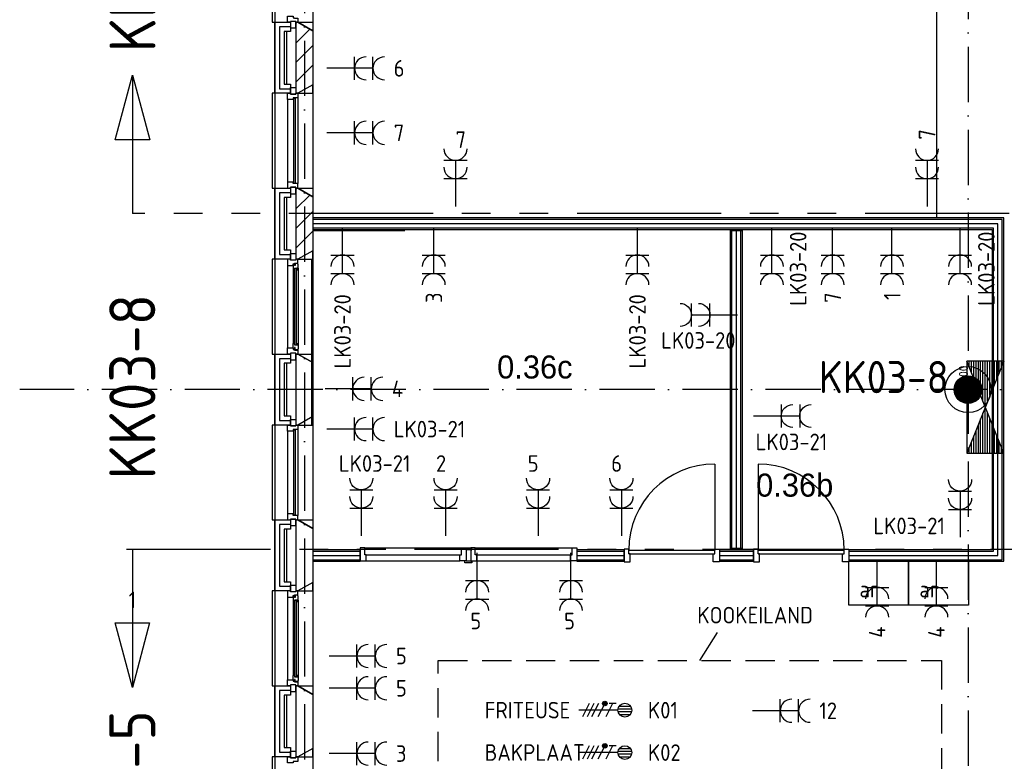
# Model space of a CAD drawing. Header units: millimetres. Extents: x -6587 to 112885, y 244 to 84344.
# Tile 28 of 47: x 64804 to 75487, y 23135 to 31182. Entities that reach past the tile are written whole.
import ezdxf
from ezdxf.enums import TextEntityAlignment as Align

# ---------------------------------------------------------------- set-up
doc = ezdxf.new("R2010")
doc.units = ezdxf.units.MM
doc.header["$LTSCALE"] = 100
for name, pattern in [('B0801', [62.5, 31.25, -6.25, 6.25, -6.25, 6.25, -6.25]), ('DASHDOT', [9, 6, -1.5, 0, -1.5]), ('HIDDEN', [9.525, 6.35, -3.175])]:
    doc.linetypes.add(name, pattern=pattern)
doc.layers.get('0').update_dxf_attribs({"linetype": 'CONTINUOUS'})
for name, color, linetype in [('AL$7----_STRAMIEN', 1, 'DASHDOT'), ('AL$8----_HULPKOLOM', 2, 'CONTINUOUS'), ('AL28----_KONSTRUKTIE', 3, 'CONTINUOUS'), ('ALN-----_BLOCKNAAM', 2, 'CONTINUOUS'), ('ALXAA---_GEWBETON', 12, 'CONTINUOUS'), ('BOUW', 8, 'CONTINUOUS'), ('EB6220--_ATTRIB', 2, 'CONTINUOUS'), ('EB62203-_ATTRIB', 2, 'CONTINUOUS'), ('EB62205-_ATTRIB', 2, 'CONTINUOUS'), ('EL6220--_KRACHT', 2, 'CONTINUOUS'), ('EL622005_KSTSCH', 6, 'B0801'), ('EL62203-_KRACHT-WCD230', 3, 'CONTINUOUS'), ('EL62205-_KRACHT-KAST', 3, 'CONTINUOUS'), ('EL62209-_KRACHT-ASP400', 3, 'CONTINUOUS'), ('LIJN050', 90, 'CONTINUOUS'), ('TEKST18', 1, 'CONTINUOUS')]:
    doc.layers.add(name, color=color, linetype=linetype)
doc.styles.add('1_8', font='iso', dxfattribs={"width": 0.7, "height": 1.8})
doc.styles.add('3_5', font='iso', dxfattribs={"height": 3.5})
doc.styles.add('BURO-025', font='BUROFONT.shx', dxfattribs={"height": 250})
doc.styles.add('MAATVOERING', font='iso.shx')
doc.styles.add('NORATT', font='isocp.shx')
doc.styles.get("Standard").update_dxf_attribs({"font": 'iso.shx'})

# ---------------------------------------------------------------- blocks, each defined once
blk = doc.blocks.new('ES3W2A')
at = {"ltscale": 0.5}
for p, q in [((1.25, 2), (-1.25, 2)), ((0, 2), (0, -3)), ((1.25, 0), (-1.25, 0))]:
    blk.add_line(p, q, dxfattribs=at)
for centre in [(0, 3.25), (0, 1.25)]:
    blk.add_arc(centre, 1.25, 180, 0, dxfattribs=at)
at = {"ltscale": 0.5, "style": '1_8'}
for tag, flags, p in [('VERMOGEN', 9, (-2.5, 5)), ('GROEP', 8, (0, 5)), ('SCHAK', 8, (2.5, 5)), ('GELIJK', 9, (5, 5)), ('KAST', 9, (7, 5)), ('TAL', 8, (2.5, 5))]:
    blk.add_attdef(tag, text='', height=1.8, rotation=90, dxfattribs=dict(at, flags=flags)).set_placement(p, align=Align.MIDDLE_CENTER)
at = {"ltscale": 0.5, "style": '1_8', "width": 0.7, "flags": 8}
blk.add_attdef('DOEL', text='', height=1.8, rotation=90, dxfattribs=at).set_placement((-2.5, 5), align=Align.MIDDLE_LEFT)
at = {"ltscale": 0.5, "style": '1_8', "flags": 9}
blk.add_attdef('M_CODE', text='', height=1.8, dxfattribs=at).set_placement((0, 0), align=Align.MIDDLE_CENTER)
blk = doc.blocks.new('ES2X5')
at = {"color": 0}
for p, q in [((-0.45, 1.4), (-0.45, 2.6)), ((-0.15, 1.27), (-0.15, 2.73)), ((0.15, 1.27), (0.15, 2.73)), ((0.45, 1.4), (0.45, 2.6)), ((0, 1.25), (0, -3))]:
    blk.add_line(p, q, dxfattribs=at)
at = {"color": 1}
for p, q in [((-0.88, -0.38), (-0.88, 0.01)), ((-0.78, -0.42), (-0.78, 0.06)), ((-0.73, 1.04), (-0.73, 0.3)), ((-0.73, 0.67), (0.73, -0.07)), ((-0.69, -0.42), (-0.69, 0.06)), ((-0.59, -0.38), (-0.59, 0.01)), ((-0.73, -0.18), (0.73, -0.92)), ((-0.73, -0.88), (0.73, -1.62)), ((-0.73, -1.37), (0.73, -2.11)), ((-0.73, -1.86), (0.73, -2.6))]:
    blk.add_line(p, q, dxfattribs=at)
at = {"color": 0}
blk.add_circle((0, 2), 0.75, dxfattribs=at)
at = {"color": 1}
blk.add_circle((-0.73, -0.18), 0.245, dxfattribs=at)
at = {"style": '1_8'}
for tag, flags, p in [('VERMOGEN', 9, (-2.5, 4.5)), ('GROEP', 8, (0, 4.5)), ('SCHAK', 8, (2.5, 4.5)), ('KAST', 9, (7, 4.5)), ('DOEL', 8, (-2.5, 1))]:
    blk.add_attdef(tag, text='', height=1.8, rotation=90, dxfattribs=dict(at, flags=flags)).set_placement(p, align=Align.MIDDLE_LEFT)
for tag, flags, p in [('GELIJK', 9, (5, 4.5)), ('TAL', 8, (2.5, 4.5))]:
    blk.add_attdef(tag, text='', height=1.8, rotation=90, dxfattribs=dict(at, flags=flags)).set_placement(p, align=Align.MIDDLE_CENTER)
at = {"style": '1_8', "flags": 9}
blk.add_attdef('M_CODE', text='', height=1.8, dxfattribs=at).set_placement((0, 0), align=Align.MIDDLE_CENTER)
blk = doc.blocks.new('ES111264')
at = {"color": 0, "ltscale": 0.5}
for p, q in [((-5, -2), (5, 2)), ((5, -2), (-5, 2)), ((-5, 1.75), (-4.375, 1.75)), ((-5, 1.5), (-3.75, 1.5)), ((-5, 1.25), (-3.125, 1.25)), ((3.125, 1.25), (5, 1.25)), ((3.75, 1.5), (5, 1.5)), ((4.375, 1.75), (5, 1.75)), ((-5, 1), (-2.5, 1)), ((-5, 0.75), (-1.875, 0.75)), ((-5, 0.5), (-1.25, 0.5)), ((-5, 0.25), (-0.625, 0.25)), ((-5, 0), (5, 0)), ((0.625, 0.25), (5, 0.25)), ((1.25, 0.5), (5, 0.5)), ((1.875, 0.75), (5, 0.75)), ((2.5, 1), (5, 1)), ((-5, -0.25), (-0.625, -0.25)), ((-5, -0.5), (-1.25, -0.5)), ((-5, -0.75), (-1.875, -0.75)), ((-5, -1), (-2.5, -1)), ((0.625, -0.25), (5, -0.25)), ((1.25, -0.5), (5, -0.5)), ((1.875, -0.75), (5, -0.75)), ((2.5, -1), (5, -1)), ((-5, -1.25), (-3.125, -1.25)), ((-5, -1.5), (-3.75, -1.5)), ((-5, -1.75), (-4.375, -1.75)), ((3.125, -1.25), (5, -1.25)), ((3.75, -1.5), (5, -1.5)), ((4.375, -1.75), (5, -1.75))]:
    blk.add_line(p, q, dxfattribs=at)
at = {"color": 0}
for p, q in [((-5, -2), (5, 2)), ((5, -2), (-5, 2)), ((-5, 1.75), (-4.375, 1.75)), ((-5, 1.5), (-3.75, 1.5)), ((-5, 1.25), (-3.125, 1.25)), ((3.125, 1.25), (5, 1.25)), ((3.75, 1.5), (5, 1.5)), ((4.375, 1.75), (5, 1.75)), ((-5, 1), (-2.5, 1)), ((-5, 0.75), (-1.875, 0.75)), ((-5, 0.5), (-1.25, 0.5)), ((-5, 0.25), (-0.625, 0.25)), ((-5, 0), (5, 0)), ((0.625, 0.25), (5, 0.25)), ((1.25, 0.5), (5, 0.5)), ((1.875, 0.75), (5, 0.75)), ((2.5, 1), (5, 1)), ((-5, -0.25), (-0.625, -0.25)), ((-5, -0.5), (-1.25, -0.5)), ((-5, -0.75), (-1.875, -0.75)), ((-5, -1), (-2.5, -1)), ((0.625, -0.25), (5, -0.25)), ((1.25, -0.5), (5, -0.5)), ((1.875, -0.75), (5, -0.75)), ((2.5, -1), (5, -1)), ((-5, -1.25), (-3.125, -1.25)), ((-5, -1.5), (-3.75, -1.5)), ((-5, -1.75), (-4.375, -1.75)), ((3.125, -1.25), (5, -1.25)), ((3.75, -1.5), (5, -1.5)), ((4.375, -1.75), (5, -1.75))]:
    blk.add_line(p, q, dxfattribs=at)
blk.add_lwpolyline([(-5, -2), (5, -2), (5, 2), (-5, 2)], close=True, dxfattribs=at)
blk.add_lwpolyline([(-5, -2), (5, -2), (5, 2), (-5, 2)], close=True, dxfattribs=at)
at = {"ltscale": 0.5, "style": 'NORATT', "flags": 9}
for tag, p in [('GROEPI', (0, 9.5)), ('M_CODE', (0, 0)), ('VERMOGENI', (0, -9.5)), ('DOELI', (0, -11.5))]:
    blk.add_attdef(tag, text='', height=1.8, dxfattribs=at).set_placement(p, align=Align.MIDDLE_CENTER)
at = {"color": 0, "ltscale": 0.5, "style": 'NORATT'}
for tag, height, flags, p in [('GROEP', 1.8, 8, (0, 7.5)), ('CODE', 3.5, 8, (0, 4.5)), ('KAST', 1.8, 9, (0, -3.5)), ('VERMOGEN', 1.8, 9, (0, -5.5)), ('DOEL', 1.8, 9, (0, -7.5)), ('RUIMTE', 1.8, 9, (0, -9.5))]:
    blk.add_attdef(tag, text='', height=height, dxfattribs=dict(at, flags=flags)).set_placement(p, align=Align.MIDDLE)
at = {"color": 0}
for tag, height, style, flags, p in [('GROEP', 1.8, '1_8', 8, (0, 7.5)), ('CODE', 3.5, '3_5', 8, (0, 4.5)), ('KAST', 1.8, '1_8', 9, (0, -3.5)), ('VERMOGEN', 1.8, '1_8', 9, (0, -5.5)), ('DOEL', 1.8, '1_8', 9, (0, -7.5)), ('RUIMTE', 1.8, '1_8', 9, (0, -9.5))]:
    blk.add_attdef(tag, text='', height=height, dxfattribs=dict(at, style=style, flags=flags)).set_placement(p, align=Align.MIDDLE)
at = {"ltscale": 0.5, "style": 'NORATT', "flags": 9}
for tag in ['GELIJKI', 'TAL']:
    blk.add_attdef(tag, text='', height=1.8, rotation=90, dxfattribs=at).set_placement((5, 3.75), align=Align.MIDDLE_CENTER)
blk = doc.blocks.new('K300')
at = {"layer": 'ALXAA---_GEWBETON'}
h = blk.add_hatch(dxfattribs=at)
h.set_pattern_fill('GEWPBET', color=256, scale=100, style=0)
h.set_pattern_definition([(0, (0, 0), (0, 20), [])])
edge = h.paths.add_edge_path()
edge.add_arc((0, 0), 150, 0, 360)
at = {"layer": 'AL$8----_HULPKOLOM'}
blk.add_circle((0, 0), 250, dxfattribs=at)
at = {"layer": 'AL28----_KONSTRUKTIE'}
blk.add_circle((0, 0), 150, dxfattribs=at)
at = {"layer": 'ALN-----_BLOCKNAAM', "linetype": 'Continuous'}
blk.add_text('K300', height=100, dxfattribs=at).set_placement((0, 0))

msp = doc.modelspace()

# ---------------------------------------------------------------- hatches: boundary and pattern name
at = {"layer": 'BOUW'}
h = msp.add_hatch(dxfattribs=at)
h.set_pattern_fill('GEWPBET', color=256, scale=100, angle=90, style=0)
h.set_pattern_definition([(90, (75093.015, 27168.749), (-20, 1e-15), [])])
edge = h.paths.add_edge_path()
edge.add_arc((75093, 27169), 150, 0, 360)

# ---------------------------------------------------------------- linework, layer by layer
at = {"color": 9, "linetype": 'HIDDEN', "ltscale": 0.5}
for p, q in [((69345, 22660), (69345, 24231)), ((69345, 24231), (74806, 24231)), ((74806, 24231), (74806, 22660))]:
    msp.add_line(p, q, dxfattribs=at)
at = {"layer": 'AL$7----_STRAMIEN', "color": 1}
for p, q in [((67893, 77760), (67893, 6018)), ((67893, 77760), (67893, 6018)), ((75093, 77694), (75093, 5952)), ((78895, 27169), (64804, 27169))]:
    msp.add_line(p, q, dxfattribs=at)
at = {"layer": 'BOUW'}
for p, q in [((67573, 41479), (67573, 8849)), ((74750, 37927), (74750, 29044)), ((67573, 30384), (67573, 31154)), ((67573, 31154), (67742, 31154)), ((67623, 31104), (67623, 30434)), ((67623, 31104), (67623, 30434)), ((67742, 31104), (67623, 31104)), ((67742, 31104), (67623, 31104)), ((67742, 31154), (67742, 31054)), ((67803, 30384), (67803, 31154)), ((67803, 31145), (67812, 31154)), ((67803, 31154), (67823, 31154)), ((67823, 31154), (67983, 31062)), ((67673, 31054), (67673, 30484)), ((67742, 31054), (67673, 31054)), ((67703, 30484), (67703, 31054)), ((67803, 30933), (67950, 31080)), ((67803, 30484), (67803, 31054)), ((67983, 31062), (67983, 30476)), ((67803, 30721), (67983, 30901)), ((67803, 30508), (67983, 30688)), ((67673, 30484), (67742, 30484)), ((67742, 30484), (67742, 30384)), ((67983, 30476), (67823, 30384)), ((67742, 30384), (67573, 30384)), ((67623, 30434), (67742, 30434)), ((67623, 30434), (67742, 30434)), ((67823, 30384), (67803, 30384)), ((67573, 29354), (67742, 29354)), ((67573, 28584), (67573, 29354)), ((67623, 29304), (67623, 28634)), ((67742, 29304), (67623, 29304)), ((67623, 29304), (67623, 28634)), ((67742, 29304), (67623, 29304)), ((67742, 29354), (67742, 29254)), ((67803, 28584), (67803, 29354)), ((67803, 29354), (67823, 29354)), ((67803, 29345), (67812, 29354)), ((67803, 29133), (67950, 29280)), ((67823, 29354), (67983, 29262)), ((67673, 29254), (67673, 28684)), ((67742, 29254), (67673, 29254)), ((67703, 28684), (67703, 29254)), ((67803, 28684), (67803, 29254)), ((67983, 29262), (67983, 28676)), ((67803, 28921), (67983, 29101)), ((75480, 29031), (67983, 29031)), ((67983, 29031), (67983, 28906)), ((75465, 29016), (67983, 29016)), ((75418, 28969), (67983, 28969)), ((75418, 25369), (75418, 28969)), ((75465, 25321), (75465, 29016)), ((75480, 25306), (75480, 29031)), ((67803, 28708), (67983, 28888)), ((75370, 28921), (67983, 28921)), ((67983, 28906), (75355, 28906)), ((67983, 28894), (68983, 28894)), ((75355, 28906), (75355, 25431)), ((75370, 25416), (75370, 28921)), ((67623, 28634), (67742, 28634)), ((67623, 28634), (67742, 28634)), ((67673, 28684), (67742, 28684)), ((67742, 28684), (67742, 28584)), ((67983, 28676), (67823, 28584)), ((67742, 28584), (67573, 28584)), ((67823, 28584), (67803, 28584)), ((67968, 28584), (67968, 26784)), ((67573, 26784), (67573, 27554)), ((67573, 27554), (67742, 27554)), ((67623, 27504), (67623, 26834)), ((67742, 27504), (67623, 27504)), ((67742, 27504), (67623, 27504)), ((67742, 27554), (67742, 27454)), ((67803, 26784), (67803, 27554)), ((67803, 27554), (67823, 27554)), ((67823, 27554), (67983, 27462)), ((67983, 27462), (67983, 26876)), ((67673, 27454), (67673, 26884)), ((67742, 27454), (67673, 27454)), ((67703, 26884), (67703, 27454)), ((67803, 26884), (67803, 27454)), ((67623, 26834), (67742, 26834)), ((67623, 26834), (67742, 26834)), ((67673, 26884), (67742, 26884)), ((67742, 26884), (67742, 26784)), ((67983, 26876), (67823, 26784)), ((67742, 26784), (67573, 26784)), ((67823, 26784), (67803, 26784)), ((67573, 25754), (67742, 25754)), ((67573, 24984), (67573, 25754)), ((67742, 25754), (67742, 25654)), ((67803, 24984), (67803, 25754)), ((67803, 25754), (67823, 25754)), ((67823, 25754), (67983, 25662)), ((67742, 25704), (67623, 25704)), ((67623, 25704), (67623, 25034)), ((67742, 25704), (67623, 25704)), ((67673, 25654), (67673, 25084)), ((67742, 25654), (67673, 25654)), ((67703, 25084), (67703, 25654)), ((67803, 25084), (67803, 25654)), ((67983, 25662), (67983, 25076)), ((67983, 25431), (67983, 25306)), ((68497, 25431), (67983, 25431)), ((68547, 25451), (68497, 25451)), ((68497, 25451), (68497, 25312)), ((68497, 25306), (68497, 25431)), ((68547, 25375), (68547, 25451)), ((68547, 25451), (69597, 25451)), ((69597, 25451), (69647, 25451)), ((69597, 25375), (69597, 25451)), ((69634, 25449), (69634, 25431)), ((69647, 25449), (69634, 25449)), ((69647, 25451), (69647, 25312)), ((69709, 25449), (69647, 25449)), ((69697, 25431), (69647, 25431)), ((69647, 25431), (69647, 25426)), ((69747, 25451), (69697, 25451)), ((69697, 25451), (69697, 25312)), ((69697, 25431), (69709, 25431)), ((69697, 25426), (69697, 25431)), ((69709, 25431), (69709, 25449)), ((69747, 25375), (69747, 25451)), ((69747, 25451), (70797, 25451)), ((70797, 25451), (70847, 25451)), ((70797, 25375), (70797, 25451)), ((70847, 25451), (70847, 25312)), ((70847, 25431), (70847, 25306)), ((71361, 25431), (70847, 25431)), ((71361, 25306), (71361, 25431)), ((73799, 25431), (73799, 25306)), ((75355, 25431), (73799, 25431)), ((67983, 25416), (68497, 25416)), ((67983, 25369), (68497, 25369)), ((67983, 25321), (68497, 25321)), ((68564, 25375), (68547, 25375)), ((68564, 25312), (68564, 25375)), ((68564, 25375), (69580, 25375)), ((69580, 25375), (69597, 25375)), ((69580, 25312), (69580, 25375)), ((69764, 25375), (69747, 25375)), ((69764, 25312), (69764, 25375)), ((69764, 25375), (70780, 25375)), ((70780, 25375), (70797, 25375)), ((70780, 25312), (70780, 25375)), ((70847, 25416), (71361, 25416)), ((70847, 25369), (71361, 25369)), ((70847, 25321), (71361, 25321)), ((73799, 25416), (75370, 25416)), ((73799, 25369), (75418, 25369)), ((73799, 25321), (75465, 25321)), ((67983, 25306), (68497, 25306)), ((68497, 25312), (68564, 25312)), ((68564, 25312), (69580, 25312)), ((69647, 25312), (69580, 25312)), ((69634, 25288), (69634, 25306)), ((69647, 25288), (69634, 25288)), ((69647, 25306), (69647, 25312)), ((69697, 25306), (69647, 25306)), ((69709, 25288), (69647, 25288)), ((69697, 25312), (69764, 25312)), ((69697, 25312), (69697, 25306)), ((69697, 25306), (69709, 25306)), ((69709, 25306), (69709, 25288)), ((69764, 25312), (70780, 25312)), ((70847, 25312), (70780, 25312)), ((70847, 25306), (71361, 25306)), ((73799, 25306), (75480, 25306)), ((67623, 25034), (67742, 25034)), ((67623, 25034), (67742, 25034)), ((67673, 25084), (67742, 25084)), ((67742, 25084), (67742, 24984)), ((67983, 25076), (67823, 24984)), ((67742, 24984), (67573, 24984)), ((67823, 24984), (67803, 24984)), ((67573, 23184), (67573, 23954)), ((67573, 23954), (67742, 23954)), ((67742, 23954), (67742, 23854)), ((67803, 23184), (67803, 23954)), ((67803, 23954), (67823, 23954)), ((67823, 23954), (67983, 23862)), ((67623, 23904), (67623, 23234)), ((67623, 23904), (67623, 23234)), ((67742, 23904), (67623, 23904)), ((67742, 23904), (67623, 23904)), ((67673, 23854), (67673, 23284)), ((67742, 23854), (67673, 23854)), ((67703, 23284), (67703, 23854)), ((67803, 23284), (67803, 23854)), ((67983, 23862), (67983, 23276)), ((67742, 23184), (67573, 23184)), ((67623, 23234), (67742, 23234)), ((67623, 23234), (67742, 23234)), ((67673, 23284), (67742, 23284)), ((67742, 23284), (67742, 23184)), ((67823, 23184), (67803, 23184)), ((67983, 23276), (67823, 23184))]:
    msp.add_line(p, q, dxfattribs=at)
for points in [[(67983, 32276), (67983, 31062)], [(67573, 32184), (67543, 32184), (67543, 31154), (67573, 31154)], [(67983, 30476), (67983, 29262)], [(67573, 30384), (67543, 30384), (67543, 29354), (67573, 29354)], [(67709, 30317), (67709, 29421)], [(67823, 30334), (67823, 29404)], [(72532, 25444), (72532, 28894)], [(72580, 25444), (72580, 28894)], [(72627, 25444), (72627, 28894)], [(67983, 28676), (67983, 27462)], [(67573, 28584), (67543, 28584), (67543, 27554), (67573, 27554)], [(67709, 28517), (67709, 27621)], [(67772, 28470), (67772, 27668)], [(67826, 28485), (67826, 27653)], [(67983, 26876), (67983, 25662)], [(67573, 26784), (67543, 26784), (67543, 25754), (67573, 25754)], [(67709, 26717), (67709, 25821)], [(67823, 26734), (67823, 25804)], [(72345, 26361), (72345, 25427)], [(72815, 26361), (72815, 25427)], [(71361, 25438), (71361, 25299), (71428, 25299), (71428, 25387), (71411, 25387), (71411, 25438), (71361, 25438)], [(71411, 25427), (72345, 25427)], [(72395, 25438), (72395, 25299), (72328, 25299), (72328, 25387), (72345, 25387), (72345, 25438), (72395, 25438)], [(72765, 25438), (72765, 25299), (72832, 25299), (72832, 25387), (72815, 25387), (72815, 25438), (72765, 25438)], [(72815, 25427), (73749, 25427)], [(73799, 25438), (73799, 25299), (73732, 25299), (73732, 25387), (73749, 25387), (73749, 25438), (73799, 25438)], [(71411, 25387), (72345, 25387)], [(72395, 25416), (72765, 25416)], [(72395, 25369), (72765, 25369)], [(72395, 25321), (72765, 25321)], [(72815, 25387), (73749, 25387)], [(74448, 25306), (74448, 25006), (74448, 24831), (74398, 24831), (73848, 24831), (73798, 24831), (73798, 25006), (73798, 25306), (74448, 25306)], [(75098, 25306), (75098, 25006), (75098, 24831), (75048, 24831), (74498, 24831), (74448, 24831), (74448, 25006), (74448, 25306), (75098, 25306)], [(67983, 25076), (67983, 23862)], [(67573, 24984), (67543, 24984), (67543, 23954), (67573, 23954)], [(67709, 24917), (67709, 24021)], [(67772, 24870), (67772, 24068)], [(67826, 24885), (67826, 24053)], [(67573, 23184), (67543, 23184), (67543, 22154), (67573, 22154)], [(67983, 23276), (67983, 22062)]]:
    msp.add_lwpolyline(points, dxfattribs=at)
for points in [[(67823, 31154), (67798, 31154), (67798, 31164), (67742, 31164), (67742, 31154), (67709, 31154), (67709, 31221), (67772, 31221), (67772, 31204), (67787, 31204), (67787, 31198), (67823, 31198)], [(67798, 31164), (67742, 31164), (67742, 31093), (67798, 31093)], [(67823, 31154), (67983, 31154), (67983, 31062)], [(67823, 30384), (67983, 30384), (67983, 30476)], [(67823, 30334), (67823, 30334), (67772, 30334), (67772, 30317), (67709, 30317), (67709, 30317), (67709, 30317), (67709, 30317), (67709, 30317), (67709, 30384), (67742, 30384), (67742, 30374), (67798, 30374), (67798, 30384), (67798, 30384), (67823, 30384)], [(67798, 30374), (67742, 30374), (67742, 30445), (67798, 30445)], [(67797, 30329), (67776, 30329), (67776, 29409), (67797, 29409)], [(67823, 29404), (67823, 29404), (67772, 29404), (67772, 29421), (67709, 29421), (67709, 29421), (67709, 29421), (67709, 29421), (67709, 29421), (67709, 29354), (67742, 29354), (67742, 29364), (67798, 29364), (67798, 29354), (67798, 29354), (67823, 29354)], [(67798, 29364), (67742, 29364), (67742, 29293), (67798, 29293)], [(67823, 29354), (67983, 29354), (67983, 29262)], [(72517, 25444), (72517, 28894), (72642, 28894), (72642, 25444)], [(67798, 28574), (67742, 28574), (67742, 28645), (67798, 28645)], [(67823, 28584), (67983, 28584), (67983, 28676)], [(67823, 28584), (67798, 28584), (67798, 28574), (67742, 28574), (67742, 28584), (67709, 28584), (67709, 28517), (67772, 28517), (67772, 28534), (67787, 28534), (67787, 28540), (67823, 28540)], [(67826, 28527), (67822, 28530), (67822, 28537), (67792, 28537), (67792, 28514), (67787, 28514), (67787, 28522), (67772, 28522), (67772, 28517), (67772, 28470), (67785, 28468), (67785, 28485), (67826, 28485)], [(67808, 28483), (67787, 28483), (67787, 27655), (67808, 27655)], [(67824, 28485), (67810, 28485), (67810, 28468), (67824, 28468)], [(67826, 27611), (67822, 27608), (67822, 27601), (67792, 27601), (67792, 27624), (67787, 27624), (67787, 27616), (67772, 27616), (67772, 27621), (67772, 27668), (67785, 27670), (67785, 27653), (67826, 27653)], [(67824, 27653), (67810, 27653), (67810, 27670), (67824, 27670)], [(67823, 27554), (67798, 27554), (67798, 27564), (67742, 27564), (67742, 27554), (67709, 27554), (67709, 27621), (67772, 27621), (67772, 27604), (67787, 27604), (67787, 27598), (67823, 27598)], [(67798, 27564), (67742, 27564), (67742, 27493), (67798, 27493)], [(67823, 27554), (67983, 27554), (67983, 27462)], [(67798, 26774), (67742, 26774), (67742, 26845), (67798, 26845)], [(67823, 26784), (67983, 26784), (67983, 26876)], [(67823, 26734), (67823, 26734), (67772, 26734), (67772, 26717), (67709, 26717), (67709, 26717), (67709, 26717), (67709, 26717), (67709, 26717), (67709, 26784), (67742, 26784), (67742, 26774), (67798, 26774), (67798, 26784), (67798, 26784), (67823, 26784)], [(67797, 26729), (67776, 26729), (67776, 25809), (67797, 25809)], [(67823, 25804), (67823, 25804), (67772, 25804), (67772, 25821), (67709, 25821), (67709, 25821), (67709, 25821), (67709, 25821), (67709, 25821), (67709, 25754), (67742, 25754), (67742, 25764), (67798, 25764), (67798, 25754), (67798, 25754), (67823, 25754)], [(67798, 25764), (67742, 25764), (67742, 25693), (67798, 25693)], [(67823, 25754), (67983, 25754), (67983, 25662)], [(72395, 25306), (72765, 25306), (72765, 25431), (72395, 25431)], [(67798, 24974), (67742, 24974), (67742, 25045), (67798, 25045)], [(67823, 24984), (67983, 24984), (67983, 25076)], [(67823, 24984), (67798, 24984), (67798, 24974), (67742, 24974), (67742, 24984), (67709, 24984), (67709, 24917), (67772, 24917), (67772, 24934), (67787, 24934), (67787, 24940), (67823, 24940)], [(67826, 24927), (67822, 24930), (67822, 24937), (67792, 24937), (67792, 24914), (67787, 24914), (67787, 24922), (67772, 24922), (67772, 24917), (67772, 24870), (67785, 24868), (67785, 24885), (67826, 24885)], [(67808, 24883), (67787, 24883), (67787, 24055), (67808, 24055)], [(67824, 24885), (67810, 24885), (67810, 24868), (67824, 24868)], [(67826, 24011), (67822, 24008), (67822, 24001), (67792, 24001), (67792, 24024), (67787, 24024), (67787, 24016), (67772, 24016), (67772, 24021), (67772, 24068), (67785, 24070), (67785, 24053), (67826, 24053)], [(67824, 24053), (67810, 24053), (67810, 24070), (67824, 24070)], [(67823, 23954), (67798, 23954), (67798, 23964), (67742, 23964), (67742, 23954), (67709, 23954), (67709, 24021), (67772, 24021), (67772, 24004), (67787, 24004), (67787, 23998), (67823, 23998)], [(67798, 23964), (67742, 23964), (67742, 23893), (67798, 23893)], [(67823, 23954), (67983, 23954), (67983, 23862)], [(67823, 23134), (67823, 23134), (67772, 23134), (67772, 23117), (67709, 23117), (67709, 23117), (67709, 23117), (67709, 23117), (67709, 23117), (67709, 23184), (67742, 23184), (67742, 23174), (67798, 23174), (67798, 23184), (67798, 23184), (67823, 23184)], [(67798, 23174), (67742, 23174), (67742, 23245), (67798, 23245)], [(67823, 23184), (67983, 23184), (67983, 23276)]]:
    msp.add_lwpolyline(points, close=True, dxfattribs=at)
msp.add_circle((75093, 27169), 150, dxfattribs=at)
for centre, start, end in [((72345, 25427), 90, 180), ((72815, 25427), 0, 90)]:
    msp.add_arc(centre, 934, start, end, dxfattribs=at)
at = {"layer": 'EL6220--_KRACHT', "ltscale": 0.5}
for p, q in [((66028, 30580), (66028, 29080)), ((66026, 25437), (66026, 23937))]:
    msp.add_line(p, q, dxfattribs=at)
at = {"layer": 'EL6220--_KRACHT'}
for points in [[(65841, 29880), (66028, 30580), (66214, 29880)], [(66212, 24637), (66026, 23937), (65839, 24637)]]:
    msp.add_lwpolyline(points, close=True, dxfattribs=at)
at = {"layer": 'EL622005_KSTSCH', "ltscale": 0.5}
for p, q in [((75538, 29080), (66028, 29080)), ((65963, 25437), (86143, 25437))]:
    msp.add_line(p, q, dxfattribs=at)
at = {"layer": 'LIJN050'}
msp.add_line((72372, 24534), (72181, 24231), dxfattribs=at)

# ---------------------------------------------------------------- block references
at = {"layer": 'BOUW', "rotation": 90}
msp.add_blockref('K300', (75093, 27169), dxfattribs=at)
at = {"layer": 'EL62203-_KRACHT-WCD230'}
ref = msp.add_blockref('ES3W2A', (68437, 30655, 1050), dxfattribs=dict(at, xscale=100, yscale=100, zscale=100, rotation=270))
ref.add_attrib('GROEP', '6', dxfattribs={"layer": 'EB62203-_ATTRIB', "color": 1, "height": 180, "style": '1_8', "flags": 8}).set_placement((68862, 30655, 1050), align=Align.MIDDLE_LEFT)
ref = msp.add_blockref('ES3W2A', (68437, 29955, 1050), dxfattribs=dict(at, xscale=100, yscale=100, zscale=100, rotation=270))
ref.add_attrib('GROEP', '7', dxfattribs={"layer": 'EB62203-_ATTRIB', "color": 1, "height": 180, "style": '1_8', "flags": 8}).set_placement((68862, 29955, 1050), align=Align.MIDDLE_LEFT)
ref = msp.add_blockref('ES3W2A', (69532, 29456, 1050), dxfattribs=dict(at, xscale=100, yscale=100, zscale=100))
ref.add_attrib('GROEP', '7', dxfattribs={"layer": 'EB62203-_ATTRIB', "color": 1, "height": 180, "style": '1_8', "flags": 8}).set_placement((69532, 29881, 1050), align=Align.MIDDLE_LEFT)
ref = msp.add_blockref('ES3W2A', (74648, 29456, 1050), dxfattribs=dict(at, xscale=100, yscale=100, zscale=100))
ref.add_attrib('GROEP', '7', dxfattribs={"layer": 'EB62203-_ATTRIB', "color": 1, "height": 180, "rotation": 90, "style": '1_8', "flags": 8}).set_placement((74648, 29881, 1050), align=Align.MIDDLE_LEFT)
ref = msp.add_blockref('ES3W2A', (68306, 28629, 1050), dxfattribs=dict(at, xscale=100, yscale=100, zscale=100, rotation=180))
ref.add_attrib('GROEP', 'LK03-20', dxfattribs={"layer": 'EB62203-_ATTRIB', "color": 1, "height": 180, "rotation": 90, "style": '1_8', "flags": 8}).set_placement((68306, 28204, 1050), align=Align.MIDDLE_RIGHT)
ref = msp.add_blockref('ES3W2A', (69296, 28629, 1050), dxfattribs=dict(at, xscale=100, yscale=100, zscale=100, rotation=180))
ref.add_attrib('GROEP', '3', dxfattribs={"layer": 'EB62203-_ATTRIB', "color": 1, "height": 180, "rotation": 90, "style": 'NORATT', "flags": 8}).set_placement((69298, 28223), align=Align.MIDDLE_RIGHT)
ref = msp.add_blockref('ES3W2A', (71506, 28629, 1050), dxfattribs=dict(at, xscale=100, yscale=100, zscale=100, rotation=180))
ref.add_attrib('GROEP', 'LK03-20', dxfattribs={"layer": 'EB62203-_ATTRIB', "color": 1, "height": 180, "rotation": 90, "style": '1_8', "flags": 8}).set_placement((71506, 28204, 1050), align=Align.MIDDLE_RIGHT)
ref = msp.add_blockref('ES3W2A', (72965, 28629, 1050), dxfattribs=dict(at, xscale=100, yscale=100, zscale=100, rotation=180))
ref.add_attrib('GROEP', 'LK03-20', dxfattribs={"layer": 'EB62203-_ATTRIB', "color": 1, "height": 180, "rotation": 90, "style": '1_8', "flags": 8}).set_placement((73250, 28884, 1050), align=Align.MIDDLE_RIGHT)
ref = msp.add_blockref('ES3W2A', (73624, 28629, 1050), dxfattribs=dict(at, xscale=100, yscale=100, zscale=100, rotation=180))
ref.add_attrib('GROEP', '7', dxfattribs={"layer": 'EB62203-_ATTRIB', "color": 1, "height": 180, "rotation": 90, "style": '1_8', "flags": 8}).set_placement((73626, 28223, 1050), align=Align.MIDDLE_RIGHT)
ref = msp.add_blockref('ES3W2A', (74268, 28629, 1050), dxfattribs=dict(at, xscale=100, yscale=100, zscale=100, rotation=180))
ref.add_attrib('GROEP', '1', dxfattribs={"layer": 'EB62203-_ATTRIB', "color": 1, "height": 180, "rotation": 90, "style": 'NORATT', "flags": 8}).set_placement((74270, 28223, 1050), align=Align.MIDDLE_RIGHT)
ref = msp.add_blockref('ES3W2A', (75007, 28629, 1050), dxfattribs=dict(at, xscale=100, yscale=100, zscale=100, rotation=180))
ref.add_attrib('GROEP', 'LK03-20', dxfattribs={"layer": 'EB62203-_ATTRIB', "color": 1, "height": 180, "rotation": 90, "style": '1_8', "flags": 8}).set_placement((75292, 28884, 1050), align=Align.MIDDLE_RIGHT)
ref = msp.add_blockref('ES3W2A', (72293, 27979, 1050), dxfattribs=dict(at, xscale=-100, yscale=100, zscale=100, rotation=90))
ref.add_attrib('GROEP', 'LK03-20', dxfattribs={"layer": 'EB62203-_ATTRIB', "color": 1, "height": 180, "style": '1_8', "flags": 8}).set_placement((71764, 27702, 1050), align=Align.MIDDLE_LEFT)
ref = msp.add_blockref('ES3W2A', (68417, 27177, 1050), dxfattribs=dict(at, xscale=100, yscale=100, zscale=100, rotation=270))
ref.add_attrib('GROEP', '4', dxfattribs={"layer": 'EB62203-_ATTRIB', "color": 1, "height": 180, "style": 'NORATT', "flags": 8}).set_placement((68842, 27177, 1050), align=Align.MIDDLE_LEFT)
ref = msp.add_blockref('ES3W2A', (73067, 26882, 1050), dxfattribs=dict(at, xscale=-100, yscale=100, zscale=100, rotation=270))
ref.add_attrib('GROEP', 'LK03-21', dxfattribs={"layer": 'EB62203-_ATTRIB', "color": 1, "height": 180, "style": '1_8', "flags": 8}).set_placement((73565, 26601, 1050), align=Align.MIDDLE_RIGHT)
ref = msp.add_blockref('ES3W2A', (68437, 26740, 1050), dxfattribs=dict(at, xscale=100, yscale=100, zscale=100, rotation=270))
ref.add_attrib('GROEP', 'LK03-21', dxfattribs={"layer": 'EB62203-_ATTRIB', "color": 1, "height": 180, "style": '1_8', "flags": 8}).set_placement((68862, 26740, 1050), align=Align.MIDDLE_LEFT)
ref = msp.add_blockref('ES3W2A', (68510, 25882, 1050), dxfattribs=dict(at, xscale=-100, yscale=100, zscale=100))
ref.add_attrib('GROEP', 'LK03-21', dxfattribs={"layer": 'EB62203-_ATTRIB', "color": 1, "height": 180, "style": '1_8', "flags": 8}).set_placement((69043, 26367, 1050), align=Align.MIDDLE_RIGHT)
ref = msp.add_blockref('ES3W2A', (69424, 25882, 1050), dxfattribs=dict(at, xscale=-100, yscale=100, zscale=100))
ref.add_attrib('GROEP', '2', dxfattribs={"layer": 'EB62203-_ATTRIB', "color": 1, "height": 180, "style": 'NORATT', "flags": 8}).set_placement((69431, 26367, 1050), align=Align.MIDDLE_RIGHT)
ref = msp.add_blockref('ES3W2A', (70428, 25882, 1050), dxfattribs=dict(at, xscale=-100, yscale=100, zscale=100))
ref.add_attrib('GROEP', '5', dxfattribs={"layer": 'EB62203-_ATTRIB', "color": 1, "height": 180, "style": 'NORATT', "flags": 8}).set_placement((70434, 26367, 1050), align=Align.MIDDLE_RIGHT)
ref = msp.add_blockref('ES3W2A', (71332, 25882, 1050), dxfattribs=dict(at, xscale=-100, yscale=100, zscale=100))
ref.add_attrib('GROEP', '6', dxfattribs={"layer": 'EB62203-_ATTRIB', "color": 1, "height": 180, "style": 'NORATT', "flags": 8}).set_placement((71339, 26367, 1050), align=Align.MIDDLE_RIGHT)
ref = msp.add_blockref('ES3W2A', (75007, 25867), dxfattribs=dict(at, xscale=-100, yscale=100, zscale=100))
ref.add_attrib('GROEP', 'LK03-21', dxfattribs={"layer": 'EB62203-_ATTRIB', "color": 1, "height": 180, "style": '1_8', "flags": 8}).set_placement((74842, 25690), align=Align.MIDDLE_RIGHT)
ref = msp.add_blockref('ES3W2A', (69767, 25096), dxfattribs=dict(at, xscale=100, yscale=100, zscale=100, rotation=180))
ref.add_attrib('GROEP', '5', dxfattribs={"layer": 'EB62203-_ATTRIB', "color": 1, "height": 180, "style": '1_8', "flags": 8}).set_placement((69811, 24658), align=Align.MIDDLE_RIGHT)
ref = msp.add_blockref('ES3W2A', (70785, 25096), dxfattribs=dict(at, xscale=100, yscale=100, zscale=100, rotation=180))
ref.add_attrib('GROEP', '5', dxfattribs={"layer": 'EB62203-_ATTRIB', "color": 1, "height": 180, "style": '1_8', "flags": 8}).set_placement((70828, 24658), align=Align.MIDDLE_RIGHT)
ref = msp.add_blockref('ES3W2A', (74107, 25023), dxfattribs=dict(at, xscale=100, yscale=100, zscale=100, rotation=180))
ref.add_attrib('GROEP', '4', dxfattribs={"layer": 'EB62203-_ATTRIB', "color": 1, "height": 180, "rotation": 90, "style": '1_8', "flags": 8}).set_placement((74107, 24598), align=Align.MIDDLE_RIGHT)
ref = msp.add_blockref('ES3W2A', (74750, 25023), dxfattribs=dict(at, xscale=100, yscale=100, zscale=100, rotation=180))
ref.add_attrib('GROEP', '4', dxfattribs={"layer": 'EB62203-_ATTRIB', "color": 1, "height": 180, "rotation": 90, "style": '1_8', "flags": 8}).set_placement((74750, 24598), align=Align.MIDDLE_RIGHT)
ref = msp.add_blockref('ES3W2A', (68461, 24278), dxfattribs=dict(at, xscale=100, yscale=100, zscale=100, rotation=270))
ref.add_attrib('GROEP', '5', dxfattribs={"layer": 'EB62203-_ATTRIB', "color": 1, "height": 180, "style": '1_8', "flags": 8}).set_placement((68886, 24278), align=Align.MIDDLE_LEFT)
ref = msp.add_blockref('ES3W2A', (68461, 23928), dxfattribs=dict(at, xscale=100, yscale=100, zscale=100, rotation=270))
ref.add_attrib('GROEP', '5', dxfattribs={"layer": 'EB62203-_ATTRIB', "color": 1, "height": 180, "style": '1_8', "flags": 8}).set_placement((68886, 23928), align=Align.MIDDLE_LEFT)
ref = msp.add_blockref('ES3W2A', (73055, 23684), dxfattribs=dict(at, xscale=100, yscale=100, zscale=100, rotation=270))
ref.add_attrib('GROEP', '12', dxfattribs={"layer": 'EB62203-_ATTRIB', "color": 1, "height": 180, "style": '1_8', "flags": 8}).set_placement((73480, 23684), align=Align.MIDDLE_LEFT)
ref = msp.add_blockref('ES3W2A', (68461, 23219), dxfattribs=dict(at, xscale=100, yscale=100, zscale=100, rotation=270))
ref.add_attrib('GROEP', '3', dxfattribs={"layer": 'EB62203-_ATTRIB', "color": 1, "height": 180, "style": '1_8', "flags": 8}).set_placement((68886, 23219), align=Align.MIDDLE_LEFT)
at = {"layer": 'EL62205-_KRACHT-KAST', "ltscale": 0.5}
ref = msp.add_blockref('ES111264', (75280, 26978), dxfattribs=dict(at, xscale=100, yscale=100, zscale=100, rotation=90))
ref.add_attrib('CODE', 'KK03-8', dxfattribs={"layer": 'EB62205-_ATTRIB', "color": 3, "ltscale": 0.5, "height": 350, "style": 'NORATT', "flags": 8}).set_placement((74178, 27305), align=Align.MIDDLE)
at = {"layer": 'EL62209-_KRACHT-ASP400'}
ref = msp.add_blockref('ES2X5', (71170, 23690), dxfattribs=dict(at, xscale=100, yscale=100, zscale=100, rotation=270))
ref.add_attrib('DOEL', 'FRITEUSE', dxfattribs={"layer": '0', "color": 1, "height": 180, "style": '1_8', "flags": 8}).set_placement((69849, 23690), align=Align.MIDDLE_LEFT)
ref.add_attrib('GROEP', 'K01', dxfattribs={"layer": '0', "color": 1, "height": 180, "style": '1_8', "flags": 8}).set_placement((71620, 23690), align=Align.MIDDLE_LEFT)
ref = msp.add_blockref('ES2X5', (71170, 23230), dxfattribs=dict(at, xscale=100, yscale=100, zscale=100, rotation=270))
ref.add_attrib('DOEL', 'BAKPLAAT', dxfattribs={"layer": '0', "color": 1, "height": 180, "style": '1_8', "flags": 8}).set_placement((69849, 23231), align=Align.MIDDLE_LEFT)
ref.add_attrib('GROEP', 'K02', dxfattribs={"layer": '0', "color": 1, "height": 180, "style": '1_8', "flags": 8}).set_placement((71620, 23230), align=Align.MIDDLE_LEFT)

# ---------------------------------------------------------------- texts
at = {"layer": 'BOUW', "style": 'BURO-025'}
for s, p in [('0.36c', (69984, 27289)), ('0.36b', (72794, 26007))]:
    msp.add_text(s, height=250, dxfattribs=at).set_placement(p)
at = {"layer": 'BOUW'}
for p in [(73915, 24913), (74565, 24913)]:
    msp.add_text('ar', height=180, dxfattribs=at).set_placement(p)
at = {"layer": 'EB6220--_ATTRIB', "color": 4, "ltscale": 0.5, "style": 'NORATT'}
for s, p in [('KK03-6', (66028, 30830)), ('KK03-8', (66026, 26195))]:
    msp.add_text(s, height=500, rotation=90, dxfattribs=at).set_placement(p, align=Align.MIDDLE_LEFT)
at = {"layer": 'EB6220--_ATTRIB', "ltscale": 0.5, "style": 'NORATT'}
msp.add_text('1', height=180, dxfattribs=at).set_placement((66026, 24887), align=Align.MIDDLE_CENTER)
at = {"layer": 'EB6220--_ATTRIB', "color": 4, "ltscale": 0.5, "style": 'NORATT'}
msp.add_text('KK03-5', height=500, rotation=90, dxfattribs=at).set_placement((66026, 23687), align=Align.MIDDLE_RIGHT)
at = {"layer": 'TEKST18', "style": 'MAATVOERING'}
msp.add_text('KOOKEILAND', height=180, dxfattribs=at).set_placement((72156, 24631))

doc.saveas('drawing.dxf')
